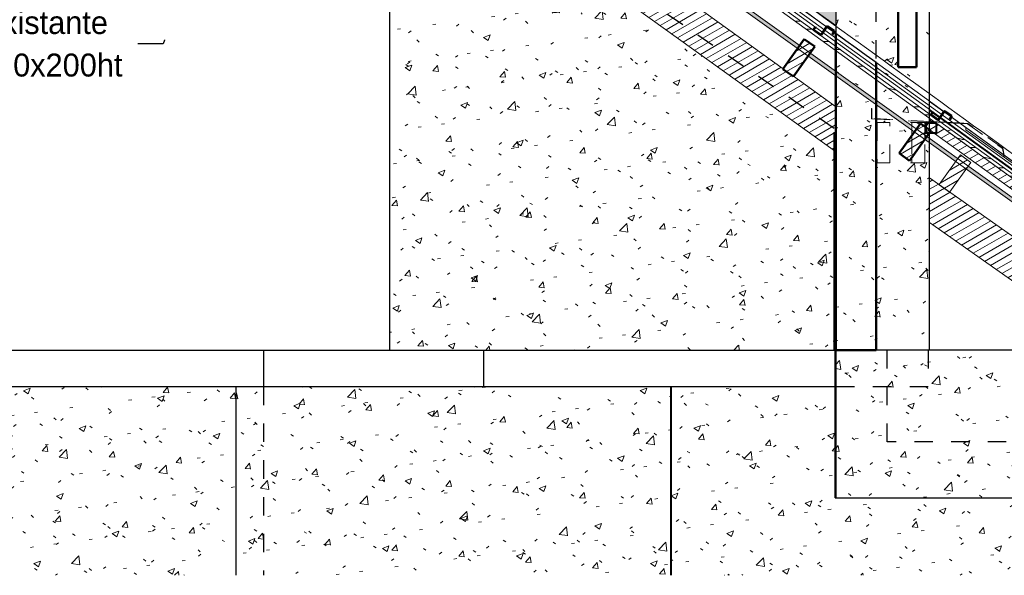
# Model space of a CAD drawing. Header units: metres. Extents: x -9.8 to 11.6, y 2.2 to 9.3.
# Tile 13 of 19: x 1.1 to 6.5, y 2.2 to 5.2. Entities that reach past the tile are written whole.
import ezdxf

# ---------------------------------------------------------------- set-up
doc = ezdxf.new("R2010")
doc.units = ezdxf.units.M
doc.linetypes.add('Tiret', pattern=[0.00635, 0.003175, -0.003175])
for name, color, linetype, lineweight in [('A-DETL', 90, 'Continuous', 18), ('A-DETL-GENF', 92, 'Continuous', 18), ('A-FLOR', 192, 'Continuous', 25), ('A-FLOR-HDLN', 190, 'Tiret', 25), ('A-ROOF', 132, 'Continuous', 18), ('A-ROOF-PATT', 132, 'Continuous', 18), ('A-WALL', 113, 'Continuous', 25), ('A-WALL-HDLN', 110, 'Tiret', 25), ('A-WALL-PATT', 111, 'Continuous', 25), ('G-ANNO-TEXT', 231, 'Continuous', 9), ('P-PIPE', 3, 'Continuous', 50), ('S-BEAM', 12, 'Continuous', 18), ('S-BEAM-HDLN', 1, 'Continuous', 18)]:
    doc.layers.add(name, color=color, linetype=linetype, lineweight=lineweight)
doc.styles.add('Bodoni MT', font='BOD_R.TTF', dxfattribs={"height": 0.125})
pattern_1 = [(50.001, (-0.45648, 4.125), (0.364359, -0.031878), [0.0381, -0.4191]), (355, (-0.45648, 4.125), (-0.070485, 0.382117), [0.03048, -0.33527]), (100.451, (-0.4261, 4.122), (0.293874, 0.350237), [0.03238, -0.35618]), (46.185, (-0.4565, 4.227), (0.54214, -0.084082), [0.05715, -0.62864]), (96.635, (-0.4113, 4.22), (0.474804, 0.494845), [0.04857, -0.53427]), (351.184, (-0.4565, 4.227), (0.4748, 0.494848), [0.04572, -0.50291]), (21, (-0.40568, 4.201), (0.303217, -0.204532), [0.0381, -0.41909]), (325.999, (-0.40568, 4.201), (0.1236, 0.368374), [0.03048, -0.33528]), (71.452, (-0.3804, 4.184), (0.42682, 0.16385), [0.03238, -0.35618]), (37.501, (-0.45648, 4.125), (0.0061777, 0.1691083), [0.01676, -0.31445, 0.01676, -0.32359, -0.33655]), (37.501, (-0.45648, 4.125), (0.0061777, 0.1691083), [-0.67157, 0.01676, -0.31978]), (7.5, (-0.45648, 4.125), (0.1336414, 0.2003578), [0.01676, -0.17729, 0.01676, -0.30683, -0.12827]), (7.5, (-0.45648, 4.125), (0.1336414, 0.2003578), [-0.51764, 0.01676, -0.1115]), (327.499, (-0.56976, 4.125), (0.271173, -0.01146), [0.01676, -0.11023, 0.01676, -0.37947, -0.52577]), (327.499, (-0.56976, 4.125), (0.271173, -0.01146), [-0.52323, 0.01676, -0.50901]), (317.499, (-0.62056, 4.125), (0.2962514, 0.050852), [0.01676, -0.14833, 0.01676, -0.24638, -0.37338]), (317.499, (-0.62056, 4.125), (0.2962514, 0.050852), [-0.42824, 0.01676, -0.35661])]
pattern_2 = [(89.672, (5.535, 4.125), (0.002487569, -0.031874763), [0.02919, -0.32105]), (274.457, (5.535, 4.125), (-0.0004862, 0.3821178), [0.00266, -0.02931]), (90.072, (5.535, 4.122), (0.001999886, 0.3502327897), [0.03184, -0.35027]), (89.625, (5.535, 4.227), (0.003699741, -0.084086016), [0.04124, -0.45362]), (90.045, (5.535, 4.22), (0.003241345, 0.494852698), [0.04824, -0.53069]), (272.517, (5.535, 4.227), (0.0032414, 0.49484976), [0.00701, -0.07715]), (88.982, (5.535, 4.201), (0.002066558, -0.204528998), [0.01366, -0.15022]), (270.579, (5.535, 4.201), (0.000847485, 0.368377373), [0.01705, -0.1875]), (89.869, (5.535, 4.184), (0.0029146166, 0.1638437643), [0.0307, -0.33768]), (89.491, (5.535, 4.125), (4.2276e-05, 0.1691062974), [0.01021, -0.19143, 0.01021, -0.197, -0.20489]), (89.491, (5.535, 4.125), (4.2276e-05, 0.1691062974), [-0.40885, 0.01021, -0.19468]), (87.035, (5.535, 4.125), (0.00091508, 0.20036089), [0.00219, -0.02317, 0.00219, -0.0401, -0.01677]), (87.035, (5.535, 4.125), (0.00091508, 0.20036089), [-0.06766, 0.00219, -0.01457]), (270.613, (5.534, 4.125), (0.0018527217, -0.0114608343), [0.00901, -0.05923, 0.00901, -0.2039, -0.28252]), (270.613, (5.534, 4.125), (0.0018527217, -0.0114608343), [-0.28115, 0.00901, -0.27351]), (270.426, (5.534, 4.125), (0.0020219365, 0.050856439), [0.01133, -0.10022, 0.01133, -0.16646, -0.25226]), (270.426, (5.534, 4.125), (0.0020219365, 0.050856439), [-0.28933, 0.01133, -0.24093])]
pattern_3 = [(50.001, (-0.4488, 4.125), (0.364359, -0.031878), [0.0381, -0.4191]), (355, (-0.4488, 4.125), (-0.070485, 0.382117), [0.03048, -0.33527]), (100.451, (-0.41843, 4.122), (0.293874, 0.350237), [0.03238, -0.35618]), (46.185, (-0.4488, 4.227), (0.54214, -0.084082), [0.05715, -0.62864]), (96.635, (-0.4036, 4.22), (0.474804, 0.494845), [0.04857, -0.53427]), (351.184, (-0.4488, 4.227), (0.4748, 0.494848), [0.04572, -0.50291]), (21, (-0.398, 4.201), (0.303217, -0.204532), [0.0381, -0.41909]), (325.999, (-0.398, 4.201), (0.1236, 0.368374), [0.03048, -0.33528]), (71.452, (-0.37272, 4.184), (0.42682, 0.16385), [0.03238, -0.35618]), (37.501, (-0.44879, 4.125), (0.0061777, 0.1691083), [0.01676, -0.31445, 0.01676, -0.32359, -0.33655]), (37.501, (-0.44879, 4.125), (0.0061777, 0.1691083), [-0.67157, 0.01676, -0.31978]), (7.5, (-0.44879, 4.125), (0.1336414, 0.200358), [0.01676, -0.17729, 0.01676, -0.30683, -0.12827]), (7.5, (-0.44879, 4.125), (0.1336414, 0.200358), [-0.51764, 0.01676, -0.1115]), (327.499, (-0.56207, 4.125), (0.271173, -0.01146), [0.01676, -0.11023, 0.01676, -0.37947, -0.52577]), (327.499, (-0.56207, 4.125), (0.271173, -0.01146), [-0.52323, 0.01676, -0.50901]), (317.499, (-0.61287, 4.125), (0.2962514, 0.050852), [0.01676, -0.14833, 0.01676, -0.24638, -0.37338]), (317.499, (-0.61287, 4.125), (0.2962514, 0.050852), [-0.42824, 0.01676, -0.35661])]
pattern_4 = [(30, (-0.44757, 4.125), (-0.0175, 0.03031089), [])]

# ---------------------------------------------------------------- blocks, each defined once
blk = doc.blocks.new('Murs 2 - Murs 1-4964928-CCB_')
at = {"layer": 'A-WALL-PATT', "linetype": 'Tiret'}
h = blk.add_hatch(color=256, dxfattribs=at)
h.paths.add_polyline_path([(5.5332, 5.1676), (5.5332, 6.4849), (1.7482, 7.9008), (5.5007, 5.191)])
h.paths.add_polyline_path([(5.5334, 6.5049), (5.5334, 6.5288), (1.642, 7.9774), (1.6907, 7.9423), (5.5317, 6.5055)])
at = {"layer": 'A-WALL'}
for p, q in [((5.5334, 6.5288), (1.642, 7.9774)), ((2.3844, 7.4413), (5.5334, 5.1674)), ((5.5334, 6.5049), (5.5334, 6.5288))]:
    blk.add_line(p, q, dxfattribs=at)
at = {"layer": 'A-WALL-HDLN'}
for p, q in [((1.6421, 7.9773), (2.3844, 7.4413)), ((5.5334, 6.289), (5.5334, 6.5048))]:
    blk.add_line(p, q, dxfattribs=at)

msp = doc.modelspace()

# ---------------------------------------------------------------- hatches: boundary and pattern name
at = {"layer": 'A-DETL-GENF'}
h = msp.add_hatch(dxfattribs=at)
h.set_pattern_fill('FP_51', style=0, pattern_type=2)
h.set_pattern_definition([(0, (-0.4476, 4.125), (0, 0.889), [0.1778, -0.2667, 0.0889, -0.3556]), (0, (0.1747, 4.147), (0, 0.889), [0.1778, -0.7112]), (0, (0.0858, 4.192), (0, 0.889), [0.0889, -0.8001]), (0, (-0.4031, 4.214), (0, 0.889), [0.04445, -0.6223, 0.04445, -0.1778]), (0, (-0.092, 4.258), (0, 0.889), [0.1778, -0.2667, 0.04445, -0.40005]), (0, (-0.3142, 4.281), (0, 0.889), [0.13335, -0.75565]), (0, (-0.092, 4.303), (0, 0.889), [0.2667, -0.6223]), (0, (-0.3587, 4.325), (0, 0.889), [0.1778, -0.7112]), (0, (-0.0031, 4.347), (0, 0.889), [0.4445, -0.4445]), (0, (-0.2698, 4.392), (0, 0.889), [0.0889, -0.2667, 0.1778, -0.3556]), (0, (0.3525, 4.414), (0, 0.889), [0.1778, -0.7112]), (0, (0.1747, 4.436), (0, 0.889), [0.0889, -0.8001]), (0, (-0.0031, 4.458), (0, 0.889), [0.0889, -0.8001]), (0, (-0.4476, 4.481), (0, 0.889), [0.1778, -0.7112]), (0, (-0.0031, 4.503), (0, 0.889), [0.1778, -0.7112]), (0, (-0.0031, 4.547), (0, 0.889), [0.1778, -0.1778, 0.1778, -0.3556]), (0, (-0.1809, 4.592), (0, 0.889), [0.0889, -0.4445, 0.1778, -0.1778]), (0, (-0.0031, 4.614), (0, 0.889), [0.2667, -0.6223]), (0, (-0.0031, 4.658), (0, 0.889), [0.1778, -0.7112]), (0, (-0.3587, 4.681), (0, 0.889), [0.2667, -0.3556, 0.0889, -0.1778]), (0, (-0.3587, 4.725), (0, 0.889), [0.4445, -0.4445]), (0, (0.1747, 4.747), (0, 0.889), [0.0889, -0.8001]), (0, (-0.092, 4.77), (0, 0.889), [0.1778, -0.7112]), (0, (-0.2698, 4.792), (0, 0.889), [0.0889, -0.3556, 0.0889, -0.3556]), (0, (-0.3587, 4.814), (0, 0.889), [0.0889, -0.2667, 0.1778, -0.3556]), (0, (-0.1809, 4.836), (0, 0.889), [0.0889, -0.4445, 0.0889, -0.2667]), (0, (-0.0031, 4.858), (0, 0.889), [0.2667, -0.6223]), (0, (-0.3587, 4.903), (0, 0.889), [0.1778, -0.7112]), (0, (0.0858, 4.925), (0, 0.889), [0.0889, -0.8001]), (0, (0.2636, 4.947), (0, 0.889), [0.0889, -0.8001]), (14.036, (0.17473, 4.192), (0.889002, 1e-06), [0.09157, -3.574]), (14.036, (0.26363, 4.392), (0.889002, 1e-06), [0.09157, -3.574]), (14.036, (0.17473, 4.925), (0.889002, 1e-06), [0.09157, -3.574]), (14.036, (-0.09197, 4.592), (0.889002, 1e-06), [0.09157, -3.574]), (14.036, (0.08583, 4.725), (0.889002, 1e-06), [0.09157, -3.574]), (14.036, (0.17473, 4.658), (0.889002, 1e-06), [0.09157, -3.574]), (14.036, (-0.26977, 4.814), (0.889002, 1e-06), [0.09157, -3.574]), (14.036, (0.08583, 4.77), (0.889002, 1e-06), [0.09157, -3.574]), (14.036, (0.26363, 4.436), (0.889002, 1e-06), [0.18313, -3.482]), (14.036, (0.17473, 4.503), (0.889002, 1e-06), [0.18313, -3.482]), (14.036, (0.17473, 4.547), (0.889002, 1e-06), [0.18313, -3.482]), (165.964, (-0.09197, 4.258), (-0.889002, 1e-06), [0.09157, -0.18313, 0.09157, -3.299]), (165.964, (-0.26977, 4.392), (-0.889002, 1e-06), [0.09157, -3.574]), (165.964, (-0.26977, 4.792), (-0.889002, 1e-06), [0.18313, -3.482]), (194.036, (0.17473, 4.147), (-0.889002, -1e-06), [0.09157, -3.574]), (345.964, (0.35253, 4.147), (0.889002, -1e-06), [0.09157, -3.574]), (345.964, (0.08583, 4.458), (0.889002, -1e-06), [0.09157, -3.574]), (345.964, (0.26363, 4.614), (0.889002, -1e-06), [0.09157, -3.574]), (345.964, (-0.09197, 4.681), (0.889002, -1e-06), [0.09157, -3.574]), (345.964, (-0.18087, 4.792), (0.889002, -1e-06), [0.09157, -3.574]), (345.964, (-0.09197, 4.836), (0.889002, -1e-06), [0.09157, -3.574]), (345.964, (-0.09197, 4.681), (0.889002, -1e-06), [0.09157, -3.574]), (345.964, (0.17473, 4.814), (0.889002, -1e-06), [0.36627, -3.299]), (345.964, (-0.35867, 4.214), (0.889002, -1e-06), [0.36627, -3.299]), (345.964, (-0.26977, 4.281), (0.889002, -1e-06), [0.36627, -3.299]), (345.964, (-0.18087, 4.325), (0.889002, -1e-06), [0.09157, -0.18313, 0.18313, -3.208]), (345.964, (-0.18087, 4.392), (0.889002, -1e-06), [0.18313, -0.18313, 0.18313, -3.116]), (345.964, (-0.26977, 4.481), (0.889002, -1e-06), [0.36627, -3.299]), (345.964, (-0.35867, 4.547), (0.889002, -1e-06), [0.36627, -3.299]), (345.964, (-0.35867, 4.592), (0.889002, -1e-06), [0.36627, -3.299]), (345.964, (0.26363, 4.858), (0.889002, -1e-06), [0.09157, -3.574]), (345.964, (0.35253, 4.947), (0.889002, -1e-06), [0.18313, -3.482]), (345.964, (-0.18087, 4.903), (0.889002, -1e-06), [0.18313, -3.482]), (345.964, (-0.26977, 4.125), (0.889002, -1e-06), [0.36627, -3.299]), (345.964, (0.26363, 4.747), (0.889002, -1e-06), [0.2747, -3.391]), (345.964, (0.35253, 4.681), (0.889002, -1e-06), [0.5494, -3.116])])
h.paths.add_polyline_path([(7.517, 3.5953), (7.5287, 3.6115), (2.9531, 6.9249), (2.8827, 6.9512), (7.4791, 3.6228)])
h.paths.add_polyline_path([(2.3443, 7.3657), (1.9063, 7.6829), (1.9063, 7.6582), (2.2739, 7.392), (2.3353, 7.3691)])
h.paths.add_polyline_path([(1.9063, 7.6582), (1.9063, 7.6829), (1.8907, 7.6942), (1.8836, 7.6746), (1.9004, 7.6625)])
h.paths.add_polyline_path([(1.823, 7.7185), (1.8301, 7.738), (1.7899, 7.7666), (1.7221, 7.7916), (1.8077, 7.7296)])
h.paths.add_polyline_path([(1.5834, 7.9167), (0.839, 8.4558), (0.8272, 8.4396), (1.513, 7.943), (1.5439, 7.9314)])
h = msp.add_hatch(color=9, dxfattribs=at)
h.paths.add_polyline_path([(7.2466, 3.6681), (7.2582, 3.6844), (6.7819, 4.0254), (6.7703, 4.0091), (7.2457, 3.6688)])
h.paths.add_polyline_path([(6.7111, 4.0515), (6.7227, 4.0678), (6.2548, 4.4028), (6.2431, 4.3865), (6.7041, 4.0565)])
h.paths.add_polyline_path([(6.1862, 4.4272), (6.1978, 4.4435), (6.0297, 4.5639), (6.0181, 4.5476), (6.1493, 4.4536)])
h.paths.add_polyline_path([(5.9406, 4.6031), (5.9406, 4.6276), (5.3946, 5.0185), (5.383, 5.0022), (5.9273, 4.6126)])
h.paths.add_polyline_path([(5.3261, 5.043), (5.3377, 5.0592), (4.8193, 5.4303), (4.8077, 5.4141), (5.2553, 5.0936)])
h.paths.add_polyline_path([(4.7508, 5.4548), (4.7624, 5.4711), (4.2599, 5.8308), (4.2483, 5.8145), (4.6756, 5.5086)])
h.paths.add_polyline_path([(4.1914, 5.8552), (4.203, 5.8715), (3.6911, 6.238), (3.6796, 6.2216), (4.1158, 5.9094)])
h.paths.add_polyline_path([(3.6227, 6.2623), (3.6342, 6.2787), (3.1175, 6.6486), (3.1061, 6.6322), (3.55, 6.3144)])
h.paths.add_polyline_path([(3.0491, 6.6729), (3.0606, 6.6893), (2.5594, 7.0481), (2.5478, 7.0318), (2.9787, 6.7234)])
h.paths.add_polyline_path([(2.4908, 7.0726), (2.5025, 7.0889), (2.49, 7.0978), (2.4181, 7.1246), (2.4219, 7.122)])
h.paths.add_polyline_path([(1.8665, 7.5441), (1.8424, 7.5614), (1.8397, 7.5541), (1.8434, 7.5528)])
h.paths.add_polyline_path([(1.7746, 7.5853), (1.7817, 7.6049), (1.3683, 7.9008), (1.3567, 7.8845), (1.7721, 7.5871)])
at = {"layer": 'A-ROOF-PATT'}
h = msp.add_hatch(color=256, dxfattribs=at)
h.paths.add_polyline_path([(7.9893, 3.35), (7.7553, 3.5191), (7.7553, 3.5177), (7.9873, 3.35)])
h.paths.add_polyline_path([(7.7533, 3.5206), (7.7143, 3.5486), (7.7143, 3.5474), (7.7522, 3.5206)])
h.paths.add_polyline_path([(7.7123, 3.5502), (7.4505, 3.7393), (7.4505, 3.7381), (7.711, 3.5502)])
h.paths.add_polyline_path([(7.4482, 3.7398), (7.4488, 3.7407), (7.4108, 3.7681), (7.4108, 3.7668), (7.4461, 3.7413)])
h.paths.add_polyline_path([(7.4085, 3.7685), (7.4087, 3.7697), (6.9061, 4.1329), (6.9058, 4.1319), (7.4068, 3.7697)])
h.paths.add_polyline_path([(6.9039, 4.1333), (6.9045, 4.1342), (6.8664, 4.1616), (6.8661, 4.1606), (6.9011, 4.1353)])
h.paths.add_polyline_path([(6.8642, 4.162), (6.8648, 4.1629), (6.1636, 4.6697), (6.163, 4.6689), (6.8623, 4.1634)])
h.paths.add_polyline_path([(6.1614, 4.67), (6.1617, 4.6712), (6.1237, 4.6981), (6.1237, 4.6973), (6.1601, 4.671)])
h.paths.add_polyline_path([(6.1217, 4.6987), (6.1221, 4.6998), (5.7541, 4.9658), (5.7541, 4.9648), (6.121, 4.6993)])
h.paths.add_polyline_path([(5.5325, 5.1247), (5.5325, 5.125), (5.534, 5.1249), (5.5243, 5.1319), (5.5239, 5.1309), (5.5323, 5.1249)])
h.paths.add_polyline_path([(5.5221, 5.1322), (5.5227, 5.1331), (5.4846, 5.1606), (5.484, 5.1598), (5.5198, 5.1339)])
h.paths.add_polyline_path([(5.4824, 5.1609), (5.4827, 5.162), (4.9525, 5.5451), (4.952, 5.5444), (5.481, 5.162)])
h.paths.add_polyline_path([(4.9504, 5.5456), (4.9509, 5.5464), (4.9128, 5.5739), (4.9123, 5.5731), (4.9475, 5.5476)])
h.paths.add_polyline_path([(4.9107, 5.5743), (4.9112, 5.5751), (4.3899, 5.9515), (4.3897, 5.9509), (4.9102, 5.5746)])
h.paths.add_polyline_path([(4.3879, 5.9522), (4.3885, 5.953), (4.3502, 5.9803), (4.3498, 5.9797), (4.3845, 5.9547)])
h.paths.add_polyline_path([(4.3482, 5.9809), (4.3488, 5.9817), (3.8261, 6.3593), (3.8261, 6.3583), (4.3472, 5.9816)])
h.paths.add_polyline_path([(3.8241, 6.3598), (3.8246, 6.3605), (3.7862, 6.3876), (3.786, 6.3873), (3.82, 6.3628)])
h.paths.add_polyline_path([(3.7844, 6.3885), (3.7849, 6.3892), (3.2594, 6.7684), (3.2595, 6.768), (3.7827, 6.3897)])
h.paths.add_polyline_path([(3.2576, 6.7693), (3.2581, 6.77), (3.22, 6.7975), (3.2195, 6.7969), (3.2529, 6.7727)])
h.paths.add_polyline_path([(3.2179, 6.798), (3.2184, 6.7987), (2.6964, 7.1758), (2.696, 7.1753), (3.2156, 6.7997)])
h.paths.add_polyline_path([(2.6944, 7.1765), (2.6948, 7.177), (2.6564, 7.2041), (2.6563, 7.204), (2.6896, 7.18)])
h.paths.add_polyline_path([(2.6547, 7.2052), (2.6551, 7.2057), (2.3611, 7.4174), (2.6518, 7.2073)])
h.paths.add_polyline_path([(2.0963, 7.6089), (2.0965, 7.6093), (2.0918, 7.6122)])
h.paths.add_polyline_path([(2.0566, 7.6376), (2.0568, 7.6379), (2.053, 7.6402)])
h = msp.add_hatch(color=256, dxfattribs=at)
h.paths.add_polyline_path([(7.9873, 3.35), (7.7553, 3.5162), (7.7553, 3.5105), (7.9794, 3.35)])
h.paths.add_polyline_path([(7.7514, 3.519), (7.7143, 3.5455), (7.7143, 3.5399), (7.7435, 3.519), (7.7445, 3.519)])
h.paths.add_polyline_path([(7.7104, 3.5484), (7.4488, 3.7357), (7.449, 3.7299), (7.7025, 3.5484), (7.7037, 3.5484)])
h.paths.add_polyline_path([(7.4439, 3.7335), (7.4461, 3.7376), (7.409, 3.7642), (7.4091, 3.7584), (7.4425, 3.7345)])
h.paths.add_polyline_path([(7.404, 3.7621), (7.4067, 3.7658), (6.9024, 4.127), (6.9015, 4.1237), (7.2714, 3.8571), (7.3934, 3.7697)])
h.paths.add_polyline_path([(6.8987, 4.1258), (6.9001, 4.1286), (6.8626, 4.1555), (6.8617, 4.1525), (6.8986, 4.1258)])
h.paths.add_polyline_path([(6.8589, 4.1545), (6.8606, 4.1569), (6.3561, 4.5175), (6.8541, 4.1579)])
at = {"layer": 'A-WALL-PATT', "lineweight": 18}
h = msp.add_hatch(dxfattribs=at)
h.set_pattern_fill('FP_7', color=256, style=0, pattern_type=2)
h.set_pattern_definition(pattern_3)
h.paths.add_polyline_path([(6.0282, 3.4), (6.0443, 3.4), (6.0443, 4.5844), (5.9354, 4.4317), (5.8784, 4.4723), (5.9945, 4.6352), (6.0443, 4.5997), (6.0443, 4.7105), (5.7541, 4.9204), (5.7541, 3.4)])
h.paths.add_polyline_path([(6.0443, 4.7305), (6.0443, 4.755), (5.7541, 4.9648), (5.7541, 4.9404), (6.0282, 4.7421)])
h.paths.add_polyline_path([(6.0443, 4.796), (6.0443, 5.756), (5.9978, 5.7406), (5.9898, 5.7348), (5.9865, 5.7246), (5.9865, 5.6722), (5.973, 5.6722), (5.973, 4.9414), (5.873, 4.9414), (5.873, 5.6722), (5.8595, 5.6722), (5.8595, 5.7246), (5.8646, 5.762), (5.8774, 5.7942), (5.8986, 5.8234), (5.9265, 5.8465), (5.9623, 5.8629), (6.0091, 5.8781), (6.0138, 5.8654), (6.0443, 5.8753), (6.0443, 6.2889), (5.5334, 6.2889), (5.5334, 5.1654), (6.0282, 4.8076)])
h = msp.add_hatch(dxfattribs=at)
h.set_pattern_fill('FP_1', color=256, style=0, pattern_type=2)
h.set_pattern_definition(pattern_1)
h.paths.add_polyline_path([(3.918, 3.4), (5.5254, 3.4), (5.5254, 4.4864), (3.3413, 6.057), (3.3413, 5.8633), (3.1033, 5.8633), (3.1033, 3.4), (3.616, 3.4)])
h.paths.add_polyline_path([(4.1465, 5.2259), (3.3448, 5.7993), (3.3448, 6.0493), (4.1465, 5.4759)])
h.paths.add_polyline_path([(3.1033, 6.0633), (3.3326, 6.0633), (3.1033, 6.2282)])
h = msp.add_hatch(dxfattribs=at)
h.set_pattern_fill('FP_6', color=256, style=0, pattern_type=2)
h.set_pattern_definition(pattern_2)
h.paths.add_polyline_path([(5.5255, 3.4), (5.531, 3.4), (5.531, 4.4824), (5.5254, 4.4864), (5.5254, 3.4)])
h.paths.add_polyline_path([(5.531, 4.7287), (5.531, 5.0818), (5.5247, 5.0863), (5.5247, 4.7332), (5.5279, 4.7309)])
h.paths.add_polyline_path([(5.531, 5.1018), (5.531, 5.1258), (5.5247, 5.1304), (5.5249, 5.1062), (5.5287, 5.1034)])
h.paths.add_polyline_path([(5.531, 5.1671), (5.531, 5.1691), (5.5247, 5.1737), (5.5247, 5.1716), (5.5305, 5.1674)])
h = msp.add_hatch(dxfattribs=at)
h.set_pattern_fill('FP_6', color=256, style=0, pattern_type=2)
h.set_pattern_definition(pattern_2)
h.paths.add_polyline_path([(5.5325, 3.4), (5.5325, 4.4813), (5.531, 4.4822), (5.531, 3.4), (5.5322, 3.4)])
h.paths.add_polyline_path([(5.5325, 4.7276), (5.5323, 5.0808), (5.531, 5.0818), (5.531, 4.7287), (5.5321, 4.7279)])
h.paths.add_polyline_path([(5.5325, 5.1006), (5.5323, 5.1249), (5.531, 5.1258), (5.531, 5.1018), (5.5324, 5.1007)])
h.paths.add_polyline_path([(5.5334, 5.1654), (5.5332, 5.1676), (5.531, 5.1691), (5.531, 5.1671), (5.5333, 5.1654)])
h = msp.add_hatch(dxfattribs=at)
h.set_pattern_fill('FP_47', color=256, style=0, pattern_type=2)
h.set_pattern_definition([(89.672, (5.534, 4.125), (0.002487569, -0.031874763), [0.02919, -0.32105]), (274.457, (5.534, 4.125), (-0.0004862, 0.3821178), [0.00266, -0.02931]), (90.072, (5.534, 4.122), (0.001999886, 0.3502327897), [0.03184, -0.35027]), (89.625, (5.534, 4.227), (0.003699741, -0.084086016), [0.04124, -0.45362]), (90.045, (5.534, 4.22), (0.003241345, 0.494852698), [0.04824, -0.53069]), (272.517, (5.534, 4.227), (0.0032414, 0.49484976), [0.00701, -0.07715]), (88.982, (5.534, 4.201), (0.00206656, -0.204528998), [0.01366, -0.15022]), (270.579, (5.534, 4.201), (0.000847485, 0.368377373), [0.01705, -0.1875]), (89.869, (5.534, 4.184), (0.0029146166, 0.163843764), [0.0307, -0.33768]), (89.491, (5.534, 4.125), (4.2276e-05, 0.1691062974), [0.01021, -0.19143, 0.01021, -0.197, -0.20489]), (89.491, (5.534, 4.125), (4.2276e-05, 0.1691062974), [-0.40885, 0.01021, -0.19468]), (87.035, (5.534, 4.125), (0.00091508, 0.20036089), [0.00219, -0.02317, 0.00219, -0.0401, -0.01677]), (87.035, (5.534, 4.125), (0.00091508, 0.20036089), [-0.06766, 0.00219, -0.01457]), (270.613, (5.533, 4.125), (0.0018527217, -0.0114608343), [0.00901, -0.05923, 0.00901, -0.2039, -0.28252]), (270.613, (5.533, 4.125), (0.0018527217, -0.0114608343), [-0.28115, 0.00901, -0.27351]), (270.426, (5.533, 4.125), (0.0020219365, 0.050856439), [0.01133, -0.10022, 0.01133, -0.16646, -0.25226]), (270.426, (5.533, 4.125), (0.0020219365, 0.050856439), [-0.28933, 0.01133, -0.24093])])
h.paths.add_polyline_path([(5.5325, 3.4), (5.534, 3.4), (5.534, 5.0795), (5.5325, 5.0806), (5.5325, 3.9977)])
h.paths.add_polyline_path([(5.534, 5.0995), (5.534, 5.1249), (5.5325, 5.1249), (5.5325, 5.1006), (5.5333, 5.1001)])
h = msp.add_hatch(dxfattribs=at)
h.set_pattern_fill('FP_2', color=256, style=0, pattern_type=2)
h.set_pattern_definition([(50, (-0.44757, 4.125), (0.364365, -0.031877), [0.0381, -0.4191]), (355, (-0.44757, 4.125), (-0.070485, 0.382117), [0.03048, -0.33528]), (100.451, (-0.4172, 4.122), (0.293886, 0.35023), [0.03238, -0.35618]), (46.184, (-0.44757, 4.227), (0.54216, -0.084084), [0.05715, -0.62865]), (96.636, (-0.4024, 4.22), (0.474805, 0.494854), [0.04857, -0.53427]), (351.184, (-0.44757, 4.227), (0.47481, 0.494846), [0.04572, -0.50292]), (21, (-0.39677, 4.201), (0.303226, -0.204528), [0.0381, -0.4191]), (326, (-0.39677, 4.201), (0.123607, 0.368379), [0.03048, -0.33528]), (71.451, (-0.3715, 4.184), (0.426833, 0.163839), [0.03238, -0.35618]), (37.5, (-0.44757, 4.125), (0.0061807, 0.1691082), [0.01676, -0.31445, 0.01676, -0.3236, -0.33655]), (37.5, (-0.44757, 4.125), (0.0061807, 0.1691082), [-0.67158, 0.01676, -0.31979]), (7.5, (-0.44757, 4.125), (0.1336414, 0.200358), [0.01676, -0.17729, 0.01676, -0.30683, -0.12827]), (7.5, (-0.44757, 4.125), (0.1336414, 0.200358), [-0.51765, 0.01676, -0.11151]), (327.5, (-0.56085, 4.125), (0.2711816, -0.0114606), [0.01676, -0.11024, 0.01676, -0.37948, -0.52578]), (327.5, (-0.56085, 4.125), (0.2711816, -0.0114606), [-0.52324, 0.01676, -0.50902]), (317.5, (-0.61165, 4.125), (0.296258, 0.050851), [0.01676, -0.14834, 0.01676, -0.24638, -0.37338]), (317.5, (-0.61165, 4.125), (0.296258, 0.050851), [-0.42824, 0.01676, -0.35662])])
h.paths.add_polyline_path([(5.534, 3.4), (5.7541, 3.4), (5.7541, 4.9658), (5.534, 5.1249), (5.534, 3.9977)])
h = msp.add_hatch(dxfattribs=at)
h.set_pattern_fill('FP_1', color=256, style=0, pattern_type=2)
h.set_pattern_definition(pattern_1)
h.paths.add_polyline_path([(5.531, 2.1738), (5.8136, 2.1738), (5.8136, 2.595), (5.531, 2.595), (5.531, 3.2), (4.6368, 3.2), (4.6368, 2.1738), (4.9631, 2.1738)])
h.paths.add_polyline_path([(-1.273, 2.1738), (2.2673, 2.1738), (2.2673, 3.2), (-0.8461, 3.2), (-0.8461, 3.4), (-1.3293, 3.4), (-1.3293, 2.1738)])
h = msp.add_hatch(dxfattribs=at)
h.set_pattern_fill('FP_7', color=256, style=0, pattern_type=2)
h.set_pattern_definition(pattern_3)
h.paths.add_polyline_path([(6.8403, 2.595), (6.8403, 3.4), (5.5333, 3.4), (5.5333, 2.595), (6.0282, 2.595)])
h = msp.add_hatch(dxfattribs=at)
h.set_pattern_fill('FP_4', color=256, style=0, pattern_type=2)
h.set_pattern_definition([(50, (-0.4452, 4.125), (0.364365, -0.031877), [0.0381, -0.4191]), (355, (-0.4452, 4.125), (-0.070485, 0.382117), [0.03048, -0.33527]), (100.451, (-0.41484, 4.122), (0.293874, 0.350237), [0.03238, -0.35618]), (46.185, (-0.4452, 4.227), (0.542155, -0.08408), [0.05715, -0.62865]), (96.635, (-0.40003, 4.22), (0.474804, 0.494845), [0.04857, -0.53427]), (351.184, (-0.4452, 4.227), (0.4748, 0.49485), [0.04572, -0.50291]), (21, (-0.3944, 4.201), (0.303226, -0.204528), [0.0381, -0.41909]), (326, (-0.3944, 4.201), (0.123593, 0.368376), [0.03048, -0.33528]), (71.452, (-0.36914, 4.184), (0.42683, 0.163846), [0.03238, -0.35618]), (37.5, (-0.44521, 4.125), (0.0061807, 0.1691082), [0.01676, -0.31445, 0.01676, -0.32359, -0.33655]), (37.5, (-0.44521, 4.125), (0.0061807, 0.1691082), [-0.67157, 0.01676, -0.31978]), (7.5, (-0.44521, 4.125), (0.1336414, 0.200358), [0.01676, -0.17729, 0.01676, -0.30683, -0.12827]), (7.5, (-0.44521, 4.125), (0.1336414, 0.200358), [-0.51764, 0.01676, -0.1115]), (327.5, (-0.55849, 4.125), (0.271173, -0.0114552), [0.01676, -0.11023, 0.01676, -0.37947, -0.52577]), (327.5, (-0.55849, 4.125), (0.271173, -0.0114552), [-0.52323, 0.01676, -0.50901]), (317.5, (-0.6093, 4.125), (0.296251, 0.050857), [0.01676, -0.14833, 0.01676, -0.24638, -0.37338]), (317.5, (-0.6093, 4.125), (0.296251, 0.050857), [-0.42824, 0.01676, -0.35661])])
h.paths.add_polyline_path([(4.636, 2.1738), (4.636, 3.2), (2.2673, 3.2), (2.2673, 2.1738), (3.918, 2.1738)])
h = msp.add_hatch(dxfattribs=at)
h.set_pattern_fill('FP_1', color=256, style=0, pattern_type=2)
h.set_pattern_definition(pattern_1)
h.paths.add_polyline_path([(8.1385, 2.1738), (8.1385, 2.9), (7.0619, 2.9), (7.0619, 2.1738), (7.7393, 2.1738)])
h.paths.add_polyline_path([(6.1239, 2.1738), (6.8326, 2.1738), (6.8326, 2.595), (5.8136, 2.595), (5.8136, 2.1738), (6.0688, 2.1738)])
at = {"layer": 'S-BEAM'}
h = msp.add_hatch(dxfattribs=at)
h.set_pattern_fill('FP_9', color=55, style=0, pattern_type=2)
h.set_pattern_definition(pattern_4)
h.paths.add_polyline_path([(5.5325, 4.4813), (5.5325, 4.4813), (5.5325, 4.7276), (5.3042, 4.8918), (5.3031, 4.8901), (5.2461, 4.9308), (5.2474, 4.9326), (1.0107, 7.9794), (1.0107, 7.8117), (0.8986, 7.861), (0.7866, 7.9418), (0.7866, 7.9103), (0.7289, 7.9356), (5.5007, 4.5041)])
h.paths.add_polyline_path([(0.3569, 8.4421), (0.3672, 8.4421), (0.3504, 8.4541), (0.334, 8.4541), (0.334, 8.4426), (0.3352, 8.4421)])
h = msp.add_hatch(dxfattribs=at)
h.set_pattern_fill('FP_9', color=55, style=0, pattern_type=2)
h.set_pattern_definition(pattern_4)
h.paths.add_polyline_path([(5.3031, 4.8901), (5.4192, 5.053), (5.3622, 5.0936), (5.2461, 4.9308), (5.2758, 4.9096)])
h = msp.add_hatch(dxfattribs=at)
h.set_pattern_fill('FP_9', color=55, style=0, pattern_type=2)
h.set_pattern_definition(pattern_4)
h.paths.add_polyline_path([(5.9354, 4.4317), (6.0515, 4.5945), (5.9945, 4.6352), (5.8784, 4.4723), (5.9046, 4.4536)])
h = msp.add_hatch(dxfattribs=at)
h.set_pattern_fill('FP_9', color=55, style=0, pattern_type=2)
h.set_pattern_definition(pattern_4)
h.paths.add_polyline_path([(7.5146, 3.5353), (7.5173, 3.5391), (7.5173, 3.5951), (6.8006, 4.1141), (6.8006, 4.0523), (7.2754, 3.7085), (7.2854, 3.7225), (7.3424, 3.6819), (7.3424, 3.6761), (7.3349, 3.6655), (7.5058, 3.5417)])
h.paths.add_polyline_path([(6.8006, 4.0565), (6.8006, 4.1141), (6.0832, 4.633), (6.0833, 4.63), (6.083, 4.5856), (6.0811, 4.5822), (6.0777, 4.5803), (6.0719, 4.58), (6.742, 4.0948), (6.7437, 4.0971), (6.7761, 4.074)])
h.paths.add_polyline_path([(6.065, 4.585), (6.0715, 4.5852), (6.0758, 4.5865), (6.0737, 4.5866), (6.0751, 4.5875), (6.0745, 4.5876), (6.0751, 4.5887), (6.075, 4.5888), (6.0751, 4.59), (6.0751, 4.63), (6.0751, 4.6301), (6.0751, 4.6313), (6.0749, 4.6314), (6.0746, 4.6336), (6.0733, 4.6339), (6.0733, 4.6344), (6.0746, 4.6349), (6.071, 4.635), (6.0443, 4.635), (6.0443, 4.6), (6.0648, 4.5852)])
h.paths.add_polyline_path([(6.0733, 4.64), (6.0743, 4.64), (6.0712, 4.6423), (6.0443, 4.6437), (6.0443, 4.64), (6.0612, 4.64)])
h.paths.add_polyline_path([(6.0682, 4.6445), (6.0524, 4.6559), (6.045, 4.6457), (6.0612, 4.6448)])
h = msp.add_hatch(dxfattribs=at)
h.set_pattern_fill('FP_9', color=55, style=0, pattern_type=2)
h.set_pattern_definition(pattern_4)
h.paths.add_polyline_path([(6.1542, 4.2617), (6.2691, 4.4228), (6.2121, 4.4635), (6.097, 4.3021)])
h = msp.add_hatch(dxfattribs=at)
h.set_pattern_fill('FP_9', color=55, style=0, pattern_type=2)
h.set_pattern_definition(pattern_4)
h.paths.add_polyline_path([(7.0834, 3.4), (7.3446, 3.4), (7.3552, 3.4151), (6.0443, 4.3392), (6.0443, 4.0945), (7.0295, 3.4)])

# ---------------------------------------------------------------- linework, layer by layer
at = {"layer": 'A-DETL'}
for p, q in [((7.517, 3.5953), (0.8272, 8.4396)), ((0.839, 8.4558), (7.5287, 3.6115)), ((7.253, 3.6635), (1.3567, 7.8845)), ((1.3683, 7.9008), (7.2647, 3.6798))]:
    msp.add_line(p, q, dxfattribs=at)
at = {"layer": 'A-FLOR'}
for p, q in [((-0.8461, 3.4), (2.4173, 3.4)), ((2.4173, 3.4), (2.4173, 3.2)), ((2.4173, 3.4), (5.5254, 3.4)), ((3.616, 3.4), (3.616, 3.2)), ((2.2673, 3.2), (-0.8461, 3.2)), ((5.531, 3.2), (4.6368, 3.2))]:
    msp.add_line(p, q, dxfattribs=at)
at = {"layer": 'A-FLOR-HDLN'}
for p, q in [((6.0362, 3.4), (6.0362, 3.2)), ((6.0362, 3.2), (5.5311, 3.2))]:
    msp.add_line(p, q, dxfattribs=at)
at = {"layer": 'A-ROOF'}
for p, q in [((7.9255, 3.37), (1.5096, 8.01)), ((1.5096, 7.99), (7.5193, 3.6438)), ((5.4824, 5.1609), (4.952, 5.5444)), ((5.5221, 5.1322), (5.484, 5.1598)), ((5.5325, 5.1247), (5.5237, 5.1311)), ((6.1217, 4.6987), (6.0443, 4.7547)), ((6.0443, 4.7048), (6.0588, 4.6943)), ((6.0604, 4.6932), (6.0986, 4.6657)), ((6.1002, 4.6645), (6.8023, 4.1589)), ((6.1614, 4.67), (6.1233, 4.6976)), ((6.8642, 4.162), (6.163, 4.6689)), ((6.2419, 4.6119), (6.2419, 4.6)), ((6.2419, 4.6), (6.8606, 4.1569))]:
    msp.add_line(p, q, dxfattribs=at)
at = {"layer": 'A-ROOF', "flags": 128}
msp.add_lwpolyline([(5.7541, 4.9658), (6.3129, 4.5619), (6.8717, 4.1579), (7.4305, 3.754), (7.9893, 3.35)], dxfattribs=at)
at = {"layer": 'A-ROOF'}
msp.add_open_spline([(7.9893, 3.39), (7.75, 3.563), (7.2714, 3.909), (6.3142, 4.6009), (5.1177, 5.4659), (3.9211, 6.3308), (2.9639, 7.0226), (2.2459, 7.5415), (1.7671, 7.8872), (1.5276, 8.06)], degree=3, knots=[0, 0, 0, 0, 0.111111, 0.222222, 0.444444, 0.666667, 0.777778, 0.888889, 1, 1, 1, 1], dxfattribs=at)
msp.add_open_spline([(1.5276, 8.02), (1.7503, 7.8593), (2.1956, 7.5378), (2.8633, 7.0553), (3.531, 6.5727), (4.1987, 6.0901), (4.8664, 5.6075), (5.3115, 5.2857), (5.534, 5.1249)], degree=3, dxfattribs=at)
at = {"layer": 'A-WALL'}
for p, q in [((5.5334, 6.2889), (5.5334, 5.1654)), ((3.1033, 5.8633), (3.1033, 3.4)), ((6.0443, 4.796), (6.0443, 5.756)), ((5.5325, 5.125), (5.5325, 5.1006)), ((5.5325, 5.0806), (5.5325, 3.4)), ((6.0443, 4.7305), (6.0443, 4.755)), ((6.0443, 4.5997), (6.0443, 4.7105)), ((6.0443, 3.4), (6.0443, 4.5843)), ((5.5254, 3.4), (5.5254, 4.4864)), ((5.5254, 3.4), (5.534, 3.4)), ((5.531, 2.595), (5.531, 3.4)), ((5.5333, 3.4), (5.5333, 2.595)), ((6.8399, 3.4), (5.7541, 3.4)), ((4.6368, 3.2), (2.2673, 3.2)), ((2.2673, 3.2), (2.2673, 2.1738)), ((4.636, 2.1738), (4.636, 3.2)), ((4.6368, 3.2), (4.6368, 2.1738)), ((5.531, 2.595), (6.8403, 2.595))]:
    msp.add_line(p, q, dxfattribs=at)
at = {"layer": 'A-WALL', "lineweight": 50}
for p, q in [((5.534, 5.1249), (5.534, 3.4)), ((5.7541, 3.4), (5.7541, 4.9658)), ((5.534, 3.4), (5.7541, 3.4))]:
    msp.add_line(p, q, dxfattribs=at)
at = {"layer": 'A-WALL', "flags": 128}
msp.add_lwpolyline([(5.7541, 4.9658), (5.6991, 5.0056), (5.6441, 5.0454), (5.5891, 5.0851), (5.534, 5.1249)], dxfattribs=at)
at = {"layer": 'A-WALL-HDLN'}
for p, q in [((5.751, 6.2889), (5.751, 4.9681)), ((5.5254, 4.6078), (3.1033, 6.2634)), ((5.5334, 5.1653), (5.5334, 3.4)), ((5.5325, 5.1006), (5.5325, 5.0807)), ((5.751, 4.968), (5.751, 3.4)), ((6.0443, 4.755), (6.0443, 4.796)), ((6.0443, 4.7106), (6.0443, 4.7305)), ((5.5254, 4.4864), (5.5254, 4.6078)), ((6.0443, 4.5845), (6.0443, 4.5996)), ((5.8136, 2.9), (5.8136, 3.4)), ((2.4173, 3.2), (2.4173, 2.1738)), ((7.0618, 2.9), (5.8129, 2.9))]:
    msp.add_line(p, q, dxfattribs=at)
at = {"layer": 'A-WALL-HDLN', "flags": 128}
msp.add_lwpolyline([(5.534, 5.1249), (5.5333, 5.1249), (5.5325, 5.125)], dxfattribs=at)
at = {"layer": 'G-ANNO-TEXT', "color": 250, "lineweight": 25}
for p, q in [((2.1739, 5.9026), (1.8707, 5.0688)), ((1.8707, 5.0688), (1.7336, 5.0688))]:
    msp.add_line(p, q, dxfattribs=at)
at = {"layer": 'P-PIPE'}
for p, q in [((5.873, 5.6722), (5.873, 4.9414)), ((5.973, 4.9414), (5.973, 5.6722)), ((5.873, 4.9414), (5.973, 4.9414))]:
    msp.add_line(p, q, dxfattribs=at)
at = {"layer": 'S-BEAM'}
for p, q in [((0.7291, 7.9355), (5.5325, 4.4813)), ((1.0107, 7.9794), (5.2474, 4.9326)), ((5.3042, 4.8918), (5.5325, 4.7276)), ((6.0308, 4.64), (6.0184, 4.64)), ((6.1313, 4.6412), (6.0443, 4.6457)), ((6.0443, 4.6437), (6.1342, 4.639)), ((6.0758, 4.64), (6.0443, 4.64)), ((6.0443, 4.635), (6.0733, 4.635)), ((6.045, 4.6457), (6.0524, 4.6559)), ((6.0524, 4.6559), (6.0681, 4.6445)), ((6.0712, 4.6422), (6.0742, 4.6401)), ((6.0783, 4.63), (6.0783, 4.59)), ((6.0832, 4.6336), (7.5173, 3.5951)), ((6.0833, 4.5875), (6.0833, 4.6325)), ((6.2066, 4.6373), (6.1707, 4.6391)), ((6.1737, 4.637), (6.2096, 4.6351)), ((6.0199, 4.58), (6.0308, 4.58)), ((6.0443, 4.6), (6.0649, 4.5851)), ((6.0443, 4.58), (6.0758, 4.58)), ((6.0733, 4.585), (6.0448, 4.585)), ((6.072, 4.58), (6.742, 4.0948)), ((6.2121, 4.4635), (6.097, 4.3021)), ((6.2691, 4.4228), (6.2121, 4.4635)), ((6.1542, 4.2617), (6.2691, 4.4228)), ((6.0443, 4.3392), (7.3552, 3.4151)), ((6.0443, 4.0945), (7.0294, 3.4))]:
    msp.add_line(p, q, dxfattribs=at)
at = {"layer": 'S-BEAM', "lineweight": 50}
for p, q in [((5.4223, 5.1606), (5.4131, 5.1475)), ((5.4148, 5.1463), (5.4239, 5.1594)), ((5.4239, 5.1594), (5.4223, 5.1606)), ((5.4831, 5.162), (5.4533, 5.1194)), ((5.4549, 5.1182), (5.4847, 5.1608)), ((5.4875, 5.1613), (5.5227, 5.1366)), ((5.5239, 5.1383), (5.4887, 5.1629)), ((5.3622, 5.0936), (5.2461, 4.9308)), ((5.4192, 5.053), (5.3622, 5.0936)), ((5.4141, 5.1419), (5.4493, 5.1172)), ((5.4505, 5.1189), (5.4153, 5.1435)), ((5.5227, 5.1331), (5.514, 5.1207)), ((5.514, 5.1207), (5.5157, 5.1196)), ((5.5157, 5.1196), (5.5243, 5.1319)), ((5.5232, 5.1339), (5.5227, 5.1331)), ((5.5243, 5.1319), (5.5249, 5.1327)), ((5.3031, 4.8901), (5.4192, 5.053)), ((5.2461, 4.9308), (5.3031, 4.8901)), ((6.0613, 4.6979), (6.0521, 4.6848)), ((6.0531, 4.6792), (6.0883, 4.6545)), ((6.0537, 4.6836), (6.0629, 4.6967)), ((6.0894, 4.6562), (6.0542, 4.6808)), ((6.0629, 4.6967), (6.0613, 4.6979)), ((6.1221, 4.6993), (6.0922, 4.6567)), ((6.0939, 4.6555), (6.1237, 4.6981)), ((6.1265, 4.6986), (6.1617, 4.6739)), ((6.1628, 4.6756), (6.1276, 4.7002)), ((6.1622, 4.6712), (6.153, 4.6581)), ((6.1547, 4.6569), (6.1638, 4.67)), ((5.9945, 4.6352), (5.8784, 4.4723)), ((6.0515, 4.5945), (5.9945, 4.6352)), ((6.153, 4.6581), (6.1547, 4.6569)), ((5.9354, 4.4317), (6.0515, 4.5945)), ((5.8784, 4.4723), (5.9354, 4.4317))]:
    msp.add_line(p, q, dxfattribs=at)
for centre, radius, start, end in [((5.4164, 5.1452), 0.004, 145, 235), ((5.4864, 5.1597), 0.004, 55, 145), ((5.4864, 5.1597), 0.002, 55, 145), ((5.4164, 5.1452), 0.002, 145, 235), ((5.4516, 5.1205), 0.004, 235, 325), ((5.4516, 5.1205), 0.002, 235, 325), ((5.5216, 5.135), 0.002, 325, 55), ((5.5216, 5.135), 0.004, 325, 55), ((6.0554, 4.6825), 0.004, 145, 235), ((6.0554, 4.6825), 0.002, 145, 235), ((6.1253, 4.697), 0.004, 55, 145), ((6.1253, 4.697), 0.002, 55, 145), ((6.1606, 4.6723), 0.002, 325, 55), ((6.1606, 4.6723), 0.004, 325, 55), ((6.0906, 4.6578), 0.004, 235, 325), ((6.0906, 4.6578), 0.002, 235, 325)]:
    msp.add_arc(centre, radius, start, end, dxfattribs=at)
at = {"layer": 'S-BEAM'}
for centre, major_axis, start_param, end_param in [((6.0733, 4.63), (0, 0.005), 6.021386, 6.283185), ((6.0758, 4.6325), (0, 0.0075), 4.712389, 6.283185), ((6.0733, 4.63), (0, 0.005), 4.712389, 5.497787), ((6.0733, 4.59), (0, 0.005), 3.141593, 3.403392), ((6.0733, 4.59), (0, 0.005), 3.665191, 4.712389), ((6.0758, 4.5875), (0, 0.0075), 3.141593, 4.712389)]:
    msp.add_ellipse(centre, major_axis=major_axis, ratio=0.999978, start_param=start_param, end_param=end_param, dxfattribs=at)
at = {"layer": 'S-BEAM-HDLN', "linetype": 'Tiret'}
for p, q in [((5.2474, 4.9326), (5.3042, 4.8918)), ((5.5325, 4.7276), (5.5334, 4.727)), ((5.7298, 4.7163), (5.7278, 4.7163)), ((5.7278, 4.7163), (5.7278, 4.6601)), ((5.7298, 4.662), (5.7298, 4.7163)), ((5.7278, 4.6601), (6.0443, 4.6437)), ((6.0443, 4.6457), (5.7298, 4.662)), ((5.7518, 4.64), (5.7587, 4.64)), ((5.8287, 4.64), (5.7587, 4.64)), ((5.7587, 4.64), (5.7587, 4.42)), ((5.8287, 4.42), (5.8287, 4.64)), ((5.9406, 4.64), (5.9476, 4.64)), ((6.01, 4.64), (5.9476, 4.64)), ((5.9476, 4.64), (5.9476, 4.5694)), ((6.0184, 4.64), (6.01, 4.64)), ((6.0176, 4.6188), (6.0176, 4.64)), ((6.0176, 4.547), (6.0176, 4.6187)), ((6.0231, 4.6154), (6.0233, 4.6156)), ((6.0231, 4.6154), (6.0443, 4.6)), ((6.0233, 4.6325), (6.0233, 4.6147)), ((6.0233, 4.6146), (6.0233, 4.5875)), ((6.0234, 4.6157), (6.0283, 4.6225)), ((6.0283, 4.6111), (6.0283, 4.63)), ((6.0283, 4.59), (6.0283, 4.611)), ((6.0284, 4.6226), (6.0443, 4.6446)), ((6.0443, 4.64), (6.0308, 4.64)), ((6.0333, 4.635), (6.0443, 4.635)), ((6.0444, 4.6447), (6.045, 4.6456)), ((6.0682, 4.6444), (6.0711, 4.6423)), ((6.0743, 4.64), (6.0831, 4.6336)), ((6.1326, 4.6411), (6.1313, 4.6412)), ((6.1408, 4.6407), (6.1328, 4.6411)), ((6.1343, 4.639), (6.1356, 4.639)), ((6.1358, 4.639), (6.1437, 4.6385)), ((6.1706, 4.6392), (6.1409, 4.6407)), ((6.1439, 4.6385), (6.1736, 4.637)), ((6.2086, 4.6372), (6.2068, 4.6373)), ((6.252, 4.6349), (6.2088, 4.6372)), ((6.2098, 4.6351), (6.2116, 4.635)), ((6.2118, 4.635), (6.2513, 4.633)), ((6.2513, 4.633), (6.4417, 4.4988)), ((6.4435, 4.5), (6.252, 4.6349)), ((5.9476, 4.5693), (5.9476, 4.4489)), ((6.01, 4.58), (6.0199, 4.58)), ((6.0308, 4.58), (6.0411, 4.58)), ((6.0447, 4.585), (6.0333, 4.585)), ((6.0412, 4.58), (6.0443, 4.58)), ((6.065, 4.585), (6.0719, 4.5801)), ((6.0176, 4.42), (6.0176, 4.5468)), ((5.5325, 4.484), (5.5312, 4.4822)), ((5.5333, 4.4851), (5.5326, 4.4841)), ((5.5333, 4.4824), (5.5326, 4.4813)), ((6.4417, 4.4988), (6.4485, 4.4639)), ((6.4509, 4.4622), (6.4435, 4.5)), ((6.4486, 4.4637), (6.4488, 4.4623)), ((6.4489, 4.4622), (6.4512, 4.4502)), ((6.4512, 4.4606), (6.4509, 4.462)), ((5.7518, 4.42), (5.7587, 4.42)), ((5.7587, 4.42), (5.8287, 4.42)), ((5.9406, 4.42), (5.9476, 4.42)), ((5.9476, 4.4487), (5.9476, 4.42)), ((5.9476, 4.42), (6.0176, 4.42)), ((6.0969, 4.302), (6.096, 4.3007)), ((6.096, 4.3007), (6.1529, 4.26)), ((6.1529, 4.26), (6.1541, 4.2617))]:
    msp.add_line(p, q, dxfattribs=at)
for centre, major_axis, start_param, end_param in [((6.0308, 4.6325), (0, 0.0075), 1.047205, 1.570796), ((6.0308, 4.6325), (0, 0.0075), 0.523607, 1.047198), ((6.0308, 4.6325), (0, 0.0075), 0, 0.523599), ((6.0333, 4.63), (0, 0.005), 0, 1.570796), ((6.0733, 4.63), (0, 0.005), 5.497787, 6.021386), ((6.0308, 4.5875), (0, 0.0075), 1.570796, 1.832596), ((6.0308, 4.5875), (0, 0.0075), 1.832596, 2.094395), ((6.0308, 4.5875), (0, 0.0075), 2.094403, 2.617986), ((6.0308, 4.5875), (0, 0.0075), 2.617994, 3.141593), ((6.0333, 4.59), (0, 0.005), 1.570796, 3.141593), ((6.0733, 4.59), (0, 0.005), 3.403392, 3.665191)]:
    msp.add_ellipse(centre, major_axis=major_axis, ratio=0.999978, start_param=start_param, end_param=end_param, dxfattribs=at)

# ---------------------------------------------------------------- block references
at = {"layer": 'A-WALL-HDLN'}
msp.add_blockref('Murs 2 - Murs 1-4964928-CCB_', (0, 0), dxfattribs=at)

# ---------------------------------------------------------------- next in the draw order: texts
at = {"layer": 'G-ANNO-TEXT', "color": 7, "lineweight": 25, "char_height": 0.125, "attachment_point": 1, "style": 'Bodoni MT', "bg_fill": 3, "box_fill_scale": 1.25, "bg_fill_color": 256, "bg_fill_true_color": 13158600, "bg_fill_transparency": 0}
for s, insert, width in [('Charpente bois existante', (-0.2789, 5.2467), 2.433122), ('70x200ht', (0.9614, 5.0152), 0.929958)]:
    msp.add_mtext(s, dxfattribs=dict(at, insert=insert, width=width))

doc.saveas('drawing.dxf')
